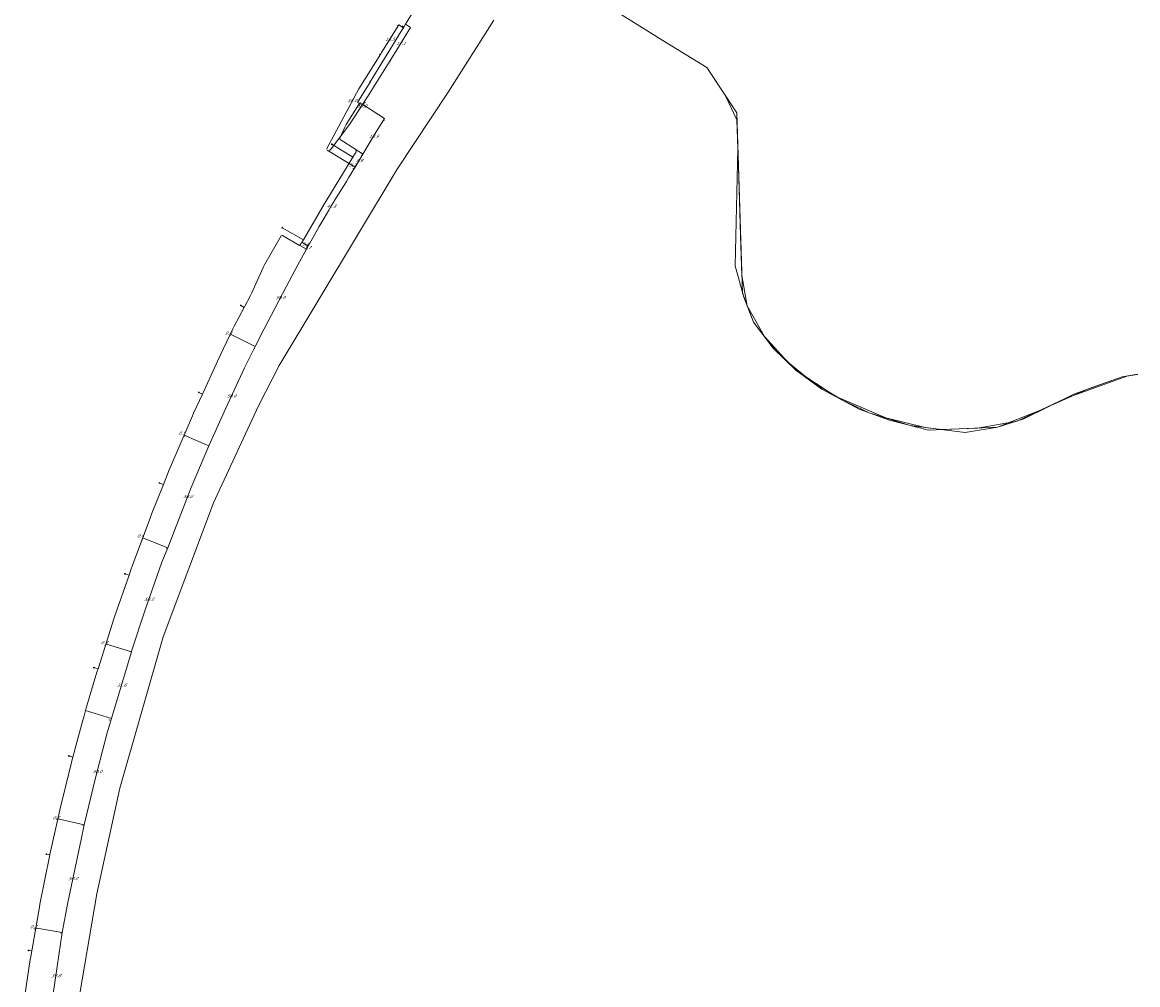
# Model space of a CAD drawing. Header units: metres. Extents: x 124576 to 133557, y 395865 to 402386.
# Tile 185 of 256: x 126368 to 126876, y 401046 to 401484. Entities that reach past the tile are written whole.
import ezdxf
from ezdxf.enums import TextEntityAlignment as Align

# ---------------------------------------------------------------- set-up
doc = ezdxf.new("R2010")
doc.units = ezdxf.units.M
doc.header["$MEASUREMENT"] = 0
doc.layers.add('LG_Datatransport_Rijkswaterstaat_Zuid-Nederland', color=5, linetype='Continuous', lineweight=13, true_color=0x0000ff)
doc.layers.add('LG_Laag_Spanning_Enexis_Netbeheer_BV', color=7, linetype='Continuous', lineweight=13, true_color=0x960000)
for name, color, linetype, lineweight in [('LG_Laag_Spanning_P_Enexis_Netbeheer_BV', 7, 'Continuous', 0), ('LG_n00003_Spitters_Electrotechniek_BV', 7, 'Continuous', 13), ('MV_Laag_Spanning', 7, 'Continuous', 0), ('MV_Laag_Spanning_lijn', 7, 'Continuous', 0), ('MV_Laag_Spanning_pijl', 7, 'Continuous', 0)]:
    doc.layers.add(name, color=color, linetype=linetype, lineweight=lineweight)
doc.styles.add('Klic_Annotatie', font='verdanai.ttf', dxfattribs={"oblique": 20, "height": 1.4})

# ---------------------------------------------------------------- blocks, each defined once
blk = doc.blocks.new('Mof')
at = {"layer": 'LG_Laag_Spanning_P_Enexis_Netbeheer_BV'}
h = blk.add_hatch(color=256, dxfattribs=at)
edge = h.paths.add_edge_path()
edge.add_arc((0, 0), 2, 0, 360)
blk = doc.blocks.new('Streetlight')
at = {"layer": 'LG_Laag_Spanning_P_Enexis_Netbeheer_BV'}
for p, q in [((-1.8, 1.8), (-1.1, 1.1)), ((0, 2.5), (0, 1.5)), ((1.8, 1.8), (1.1, 1.1)), ((-1.1, -1.1), (-1.8, -1.8)), ((0, -1.5), (0, -2.5)), ((1.1, -1.1), (1.8, -1.8))]:
    blk.add_line(p, q, dxfattribs=at)
at = {"layer": 'LG_Laag_Spanning_P_Enexis_Netbeheer_BV', "flags": 128}
for points in [[(-2.5, 0), (-1.5, 0)], [(1.5, 0), (2.5, 0)]]:
    blk.add_lwpolyline(points, dxfattribs=at)
at = {"layer": 'LG_Laag_Spanning_P_Enexis_Netbeheer_BV'}
blk.add_circle((0, 0), 1.5, dxfattribs=at)
blk = doc.blocks.new('m_pijl')
at = {"layer": 'MV_Laag_Spanning_pijl'}
blk.add_hatch(color=7, dxfattribs=at).paths.add_polyline_path([(-1, -0.3), (-1, 0), (-1, 0.3), (0, 0)])
at = {"layer": 'MV_Laag_Spanning_pijl', "flags": 128}
blk.add_lwpolyline([(-1, 0), (-1, 0.3), (0, 0), (-1, -0.3), (-1, 0)], close=True, dxfattribs=at)

msp = doc.modelspace()

# ---------------------------------------------------------------- linework, layer by layer
at = {"layer": 'LG_Datatransport_Rijkswaterstaat_Zuid-Nederland', "flags": 128}
for points in [[(126634.5, 401491), (126655, 401478.2), (126659.8, 401475.2), (126679.8, 401462.9), (126693.44, 401442.3), (126694.57, 401407.53), (126695.2, 401386.31), (126695.74, 401368.34), (126698.16, 401354.57), (126706.04, 401340.47), (126716.64, 401328.83), (126727.22, 401320.21), (126741.3, 401311.71), (126753.65, 401305.87), (126772.38, 401300.07), (126786.47, 401298.24), (126802.98, 401298.9), (126820.94, 401302.08), (126842.85, 401312.39), (126871.32, 401322.61), (126875.74, 401323.29)], [(126634.5, 401491), (126655, 401478.2), (126659.8, 401475.2), (126679.8, 401462.9), (126688.09, 401450.38), (126693.54, 401439.14), (126693.98, 401426.09), (126692.65, 401372.77), (126696.68, 401358.41), (126701.06, 401347.05), (126708.44, 401337.31), (126720.27, 401325.3), (126738.14, 401313.39), (126761.32, 401303.5), (126779.18, 401299.19), (126797.42, 401296.89), (126812.03, 401299.27), (126830.83, 401306.74), (126853.73, 401316.81), (126868.7, 401322.13), (126875.72, 401323.26)], [(126634.5, 401491), (126655, 401478.2), (126659.8, 401475.2), (126679.8, 401462.9), (126693.44, 401442.3), (126694.39, 401413.41), (126695.98, 401360.23), (126701.06, 401347.05), (126709.95, 401335.31), (126720.27, 401325.3), (126732.18, 401316.57), (126749.16, 401307.52), (126762.97, 401302.44), (126780.6, 401298), (126812.03, 401299.27), (126824.09, 401303.08), (126846.8, 401314.35), (126868.7, 401322.13), (126875.83, 401323.44)]]:
    msp.add_lwpolyline(points, dxfattribs=at)
at = {"layer": 'LG_Laag_Spanning_Enexis_Netbeheer_BV'}
for p, q in [((126541.76, 401481.05), (126541.45, 401481.62)), ((126521.78, 401446.51), (126521.99, 401446.85)), ((126521.78, 401446.51), (126521.99, 401446.85)), ((126520.16, 401425.57), (126513.04, 401430.14)), ((126520.16, 401425.57), (126513.04, 401430.14)), ((126520.16, 401425.57), (126513.04, 401430.14)), ((126518.84, 401422.15), (126509.21, 401428.04)), ((126496.29, 401384.59), (126486.67, 401390.03)), ((126486.79, 401386.51), (126494.46, 401382.01)), ((126486.79, 401386.51), (126494.46, 401382.01)), ((126486.79, 401386.51), (126494.46, 401382.01)), ((126469.28, 401353.72), (126467.83, 401354.71)), ((126450.34, 401314.32), (126448.65, 401315.1)), ((126432.57, 401273.14), (126430.75, 401273.87)), ((126416.95, 401231.91), (126415.1, 401232.56)), ((126402.86, 401189.31), (126400.98, 401189.9)), ((126391.4, 401149.19), (126389.6, 401149.68)), ((126380.9, 401104.63), (126379.37, 401104.93)), ((126372.69, 401060.95), (126371.22, 401061.21))]:
    msp.add_line(p, q, dxfattribs=at)
at = {"layer": 'LG_Laag_Spanning_Enexis_Netbeheer_BV', "flags": 128}
for points in [[(126542.71, 401482.59), (126553.25, 401499.78), (126553.45, 401500.12)], [(126542.71, 401482.59), (126553.25, 401499.78), (126553.45, 401500.12)], [(126526.61, 401456.34), (126526.65, 401456.41), (126539.71, 401477.7), (126539.77, 401477.8), (126541.76, 401481.05), (126542.71, 401482.59)], [(126526.61, 401456.34), (126526.65, 401456.41), (126539.71, 401477.7), (126539.77, 401477.8), (126541.76, 401481.05), (126542.71, 401482.59)], [(126521.78, 401446.51), (126520.92, 401447.06), (126526.61, 401456.34)], [(126521.78, 401446.51), (126520.92, 401447.06), (126526.61, 401456.34)], [(126495.59, 401383.41), (126495.96, 401384.03), (126496.29, 401384.59), (126505.73, 401400.73), (126506.45, 401401.93), (126518.84, 401422.15), (126520.36, 401424.64), (126520.16, 401425.57), (126513.04, 401430.14), (126512.91, 401430.77), (126515.09, 401435.83), (126515.75, 401437.06), (126521.67, 401446.35), (126521.78, 401446.51), (126521.67, 401446.35), (126521.78, 401446.51)], [(126513.04, 401430.14), (126512.91, 401430.77), (126515.09, 401435.83), (126515.75, 401437.06), (126521.67, 401446.35), (126521.78, 401446.51)], [(126495.59, 401383.41), (126495.96, 401384.03), (126496.29, 401384.59), (126505.73, 401400.73), (126506.45, 401401.93), (126518.84, 401422.15), (126520.36, 401424.64), (126520.16, 401425.57)], [(126397.16, 401170.36), (126397.36, 401171.04), (126402.37, 401187.75), (126402.79, 401189.09), (126402.86, 401189.31), (126410.04, 401212.06), (126410.48, 401213.39), (126416.95, 401231.91), (126417.96, 401234.79), (126418.43, 401236.1), (126426.68, 401258.35), (126427.18, 401259.65), (126432.57, 401273.14), (126435.29, 401279.93), (126435.82, 401281.22), (126445.78, 401304.39), (126446.35, 401305.66), (126450.34, 401314.32), (126456.65, 401328.02), (126457.24, 401329.29), (126464.22, 401344.07), (126464.85, 401345.32), (126469.28, 401353.72), (126472.17, 401359.2), (126472.79, 401360.46), (126474.61, 401364.53), (126475.18, 401365.81), (126478.12, 401372.23), (126478.76, 401373.48), (126486.23, 401386.36), (126486.79, 401386.51), (126494.46, 401382.01), (126494.72, 401382.08), (126495.22, 401382.84), (126495.59, 401383.41)], [(126397.16, 401170.36), (126397.36, 401171.04), (126402.37, 401187.75), (126402.79, 401189.09), (126402.86, 401189.31), (126410.04, 401212.06), (126410.48, 401213.39), (126416.95, 401231.91), (126417.96, 401234.79), (126418.43, 401236.1), (126426.68, 401258.35), (126427.18, 401259.65), (126432.57, 401273.14), (126435.29, 401279.93), (126435.82, 401281.22), (126445.78, 401304.39), (126446.35, 401305.66), (126450.34, 401314.32), (126456.65, 401328.02), (126457.24, 401329.29), (126464.22, 401344.07), (126464.85, 401345.32), (126469.28, 401353.72), (126472.17, 401359.2), (126472.79, 401360.46), (126474.61, 401364.53), (126475.18, 401365.81), (126478.12, 401372.23), (126478.76, 401373.48), (126486.23, 401386.36), (126486.79, 401386.51)], [(126494.46, 401382.01), (126494.72, 401382.08), (126495.22, 401382.84), (126495.59, 401383.41)], [(126368.5, 401032.37), (126368.41, 401032.49), (126368.41, 401032.5), (126368.71, 401035.22), (126368.89, 401036.61), (126372.04, 401057.13), (126372.26, 401058.51), (126372.69, 401060.95), (126376.19, 401080.86), (126376.45, 401082.24), (126380.9, 401104.63), (126380.93, 401104.78), (126381.21, 401106.15), (126385.46, 401125.09), (126385.78, 401126.46), (126390.59, 401146.15), (126390.94, 401147.51), (126391.4, 401149.19), (126395.97, 401165.98), (126396.34, 401167.33), (126396.97, 401169.69), (126397.16, 401170.36)], [(126368.89, 401036.61), (126372.04, 401057.13), (126372.26, 401058.51), (126372.69, 401060.95), (126376.19, 401080.86), (126372.69, 401060.95), (126376.19, 401080.86), (126376.45, 401082.24), (126380.9, 401104.63), (126380.93, 401104.78), (126380.9, 401104.63), (126380.93, 401104.78), (126381.21, 401106.15), (126385.46, 401125.09), (126385.78, 401126.46), (126390.59, 401146.15), (126390.94, 401147.51), (126391.4, 401149.19), (126395.97, 401165.98), (126391.4, 401149.19), (126395.97, 401165.98), (126396.34, 401167.33), (126396.97, 401169.69), (126397.16, 401170.36)]]:
    msp.add_lwpolyline(points, dxfattribs=at)
at = {"layer": 'LG_n00003_Spitters_Electrotechniek_BV'}
for p, q in [((126582.99, 401484.46), (126562.16, 401451.71)), ((126562.16, 401451.71), (126538.97, 401416.64)), ((126538.97, 401416.64), (126485.26, 401327.31)), ((126485.26, 401327.31), (126475.84, 401309.05)), ((126475.84, 401309.05), (126455.41, 401264.9)), ((126455.41, 401264.9), (126432.44, 401203.91)), ((126432.44, 401203.91), (126412.82, 401135.05)), ((126412.82, 401135.05), (126402.32, 401086.97)), ((126402.32, 401086.97), (126392.19, 401027.48))]:
    msp.add_line(p, q, dxfattribs=at)
at = {"layer": 'MV_Laag_Spanning_lijn'}
for p, q in [((126539.66, 401482.34), (126541.76, 401481.05)), ((126545.04, 401481.16), (126542.71, 401482.59)), ((126507.08, 401425.39), (126519.82, 401417.65)), ((126519.41, 401426.05), (126523.1, 401423.68)), ((126523.04, 401423.72), (126523.55, 401423.39)), ((126493.62, 401382.5), (126497.66, 401380.24)), ((126463.07, 401341.64), (126474.39, 401335.99)), ((126442.03, 401295.67), (126453.32, 401290.79)), ((126423.56, 401248.78), (126434.58, 401244.44)), ((126418.07, 401197.07), (126406.75, 401200.51)), ((126408.93, 401166.78), (126397.16, 401170.36)), ((126396.62, 401118.33), (126384.55, 401121.03)), ((126386.53, 401069.36), (126374.18, 401071.44))]:
    msp.add_line(p, q, dxfattribs=at)
at = {"layer": 'MV_Laag_Spanning_lijn', "flags": 128}
msp.add_lwpolyline([(126521.99, 401446.85), (126523.27, 401446.03), (126533.2, 401439.66)], dxfattribs=at)
at = {"layer": 'MV_Laag_Spanning_pijl'}
for p, q in [((126521.99, 401446.85), (126523.27, 401446.03)), ((126517.1, 401419.3), (126519.82, 401417.65)), ((126519.82, 401417.65), (126523.37, 401423.51)), ((126495.59, 401383.41), (126498.48, 401381.7)), ((126497.66, 401380.24), (126498.48, 401381.7)), ((126463.76, 401341.3), (126463.07, 401341.64)), ((126442.45, 401295.49), (126442.03, 401295.67)), ((126423.56, 401248.78), (126423.19, 401248.92)), ((126406.75, 401200.51), (126406.42, 401200.61)), ((126385.2, 401120.89), (126384.55, 401121.03)), ((126375.19, 401071.27), (126374.53, 401071.38))]:
    msp.add_line(p, q, dxfattribs=at)
at = {"layer": 'MV_Laag_Spanning_pijl', "flags": 128}
for points in [[(126531.51, 401469.16), (126531.89, 401469.77), (126539.66, 401482.34)], [(126536.07, 401466.6), (126538.76, 401470.93), (126545.04, 401481.16)], [(126506.8, 401425.74), (126521.54, 401453.16), (126531.51, 401469.16)], [(126508.11, 401425.22), (126508.87, 401426), (126517.28, 401436.97), (126525.51, 401449.6), (126536.07, 401466.6)], [(126523.37, 401423.51), (126528.21, 401431.64), (126533.2, 401439.66)], [(126519.82, 401417.65), (126518.97, 401416.24), (126517.55, 401413.92), (126516.84, 401412.77), (126515.83, 401411.14), (126513.73, 401407.77), (126512.49, 401405.75), (126510.9, 401403.15), (126509.82, 401401.38), (126508.82, 401399.71), (126507.83, 401398.05), (126505.67, 401394.4), (126503.5, 401390.62), (126498.48, 401381.7)], [(126497.66, 401380.24), (126497.66, 401380.24), (126493.72, 401373.14), (126488.39, 401363.19), (126478.42, 401344.08), (126474.39, 401335.99)], [(126474.39, 401335.99), (126469.55, 401326.27), (126460.95, 401307.93), (126453.32, 401290.79)], [(126453.32, 401290.79), (126445.24, 401271.87), (126437.6, 401252.3), (126434.58, 401244.44)], [(126434.58, 401244.44), (126431.96, 401237.86), (126424.13, 401215.68), (126418.28, 401197.75), (126418.12, 401197.24), (126418.07, 401197.07)], [(126418.07, 401197.07), (126412.42, 401178.48), (126408.93, 401166.78)], [(126408.93, 401166.78), (126406.96, 401160.15), (126401.75, 401139.81), (126396.62, 401118.33)], [(126396.62, 401118.33), (126395.19, 401111.67), (126389.17, 401082.97), (126386.53, 401069.36)], [(126386.53, 401069.36), (126384.31, 401053.95), (126380.75, 401030.03)]]:
    msp.add_lwpolyline(points, dxfattribs=at)

# ---------------------------------------------------------------- block references
at = {"layer": 'LG_Laag_Spanning_P_Enexis_Netbeheer_BV', "xscale": 0.1, "yscale": 0.1, "zscale": 0.1}
for name, p in [('Streetlight', (126541.45, 401481.62)), ('Mof', (126541.76, 401481.05)), ('Mof', (126518.84, 401422.15)), ('Mof', (126496.29, 401384.59)), ('Mof', (126469.28, 401353.72)), ('Mof', (126450.34, 401314.32)), ('Mof', (126432.57, 401273.14)), ('Mof', (126416.95, 401231.91)), ('Mof', (126402.86, 401189.31)), ('Mof', (126391.4, 401149.19)), ('Mof', (126380.9, 401104.63)), ('Mof', (126372.69, 401060.95))]:
    msp.add_blockref(name, p, dxfattribs=at)
for name, p, rotation in [('Mof', (126542.71, 401482.59), 359), ('Streetlight', (126526.61, 401456.34), 213), ('Mof', (126521.78, 401446.51), 1), ('Mof', (126521.99, 401446.85), 359), ('Streetlight', (126509.21, 401428.04), 211), ('Streetlight', (126486.67, 401390.03), 209), ('Mof', (126495.59, 401383.41), 359), ('Streetlight', (126467.83, 401354.71), 214), ('Streetlight', (126448.65, 401315.1), 205), ('Streetlight', (126430.75, 401273.87), 202), ('Streetlight', (126415.1, 401232.56), 199), ('Streetlight', (126400.98, 401189.9), 198), ('Mof', (126397.16, 401170.36), 359), ('Streetlight', (126389.6, 401149.68), 195), ('Streetlight', (126379.37, 401104.93), 191), ('Streetlight', (126371.22, 401061.21), 190)]:
    msp.add_blockref(name, p, dxfattribs=dict(at, rotation=rotation))
at = {"layer": 'MV_Laag_Spanning_pijl'}
for p, xscale, yscale, zscale, rotation in [((126539, 401482), 0.09999999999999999, 0.09999999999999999, 0.09999999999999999, 58), ((126545, 401481), 0.09999999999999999, 0.09999999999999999, 0.09999999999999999, 58), ((126531, 401469), 0.09999999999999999, 0.09999999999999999, 0.09999999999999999, 58), ((126536, 401466), 0.09999999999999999, 0.09999999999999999, 0.09999999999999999, 58), ((126523, 401446), 0.1, 0.1, 0.1, 328), ((126533, 401439), 0.09999999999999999, 0.09999999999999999, 0.09999999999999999, 58), ((126523, 401423), 0.09999999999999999, 0.09999999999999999, 0.09999999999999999, 58), ((126519, 401417), 0.1, 0.1, 0.1, 329), ((126498, 401381), 0.1, 0.1, 0.1, 329.9999999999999), ((126498, 401381), 0.1, 0.1, 0.1, 59.99999999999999), ((126498, 401381), 0.1, 0.1, 0.1, 241), ((126463, 401341), 0.1, 0.1, 0.1, 153), ((126474, 401335), 0.09999999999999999, 0.09999999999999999, 0.09999999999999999, 244), ((126442, 401295), 0.1, 0.1, 0.1, 156), ((126453, 401290), 0.1, 0.1, 0.1, 247), ((126423, 401248), 0.1, 0.1, 0.1, 158), ((126434, 401244), 0.1, 0.1, 0.1, 250), ((126406, 401200), 0.09999999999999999, 0.09999999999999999, 0.09999999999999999, 163), ((126418, 401197), 0.1, 0.1, 0.1, 253), ((126408, 401166), 0.1, 0.1, 0.1, 254), ((126384, 401121), 0.09999999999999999, 0.09999999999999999, 0.09999999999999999, 167), ((126396, 401118), 0.09999999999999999, 0.09999999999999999, 0.09999999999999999, 257), ((126374, 401071), 0.1, 0.1, 0.1, 170), ((126386, 401069), 0.1, 0.1, 0.1, 258.9999999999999)]:
    msp.add_blockref('m_pijl', p, dxfattribs=dict(at, xscale=xscale, yscale=yscale, zscale=zscale, rotation=rotation))

# ---------------------------------------------------------------- texts
at = {"layer": 'MV_Laag_Spanning', "style": 'Klic_Annotatie', "oblique": 20}
for s, p in [('15.5', (126535.59, 401475.75)), ('17.1', (126540.57, 401473.87)), ('50.0', (126518.36, 401447.9)), ('50.0', (126522.85, 401445.38)), ('1.5', (126522.63, 401446.44)), ('18.9', (126528.2, 401431.63)), ('3.2', (126518.46, 401418.47)), ('6.9', (126521.62, 401420.62)), ('41.8', (126508.89, 401399.83)), ('3.4', (126497.03, 401382.56)), ('1.7', (126498.07, 401380.97)), ('50.0', (126485.79, 401358.24)), ('0.8', (126462.09, 401342.13)), ('50.0', (126463.48, 401313.5)), ('0.5', (126440.95, 401296.59)), ('50.0', (126443.6, 401267.76)), ('0.4', (126422.05, 401249.84)), ('50.0', (126425.99, 401220.97)), ('0.3', (126405.59, 401201.28)), ('31.6', (126413.47, 401181.93)), ('50.0', (126402.48, 401142.63)), ('0.7', (126383.71, 401121.61)), ('50.0', (126391.37, 401093.89)), ('0.7', (126373.39, 401072.01)), ('39.8', (126383.61, 401049.7))]:
    msp.add_text(s, height=1.4, rotation=1, dxfattribs=at).set_placement(p, align=Align.MIDDLE_CENTER)

doc.saveas('drawing.dxf')
